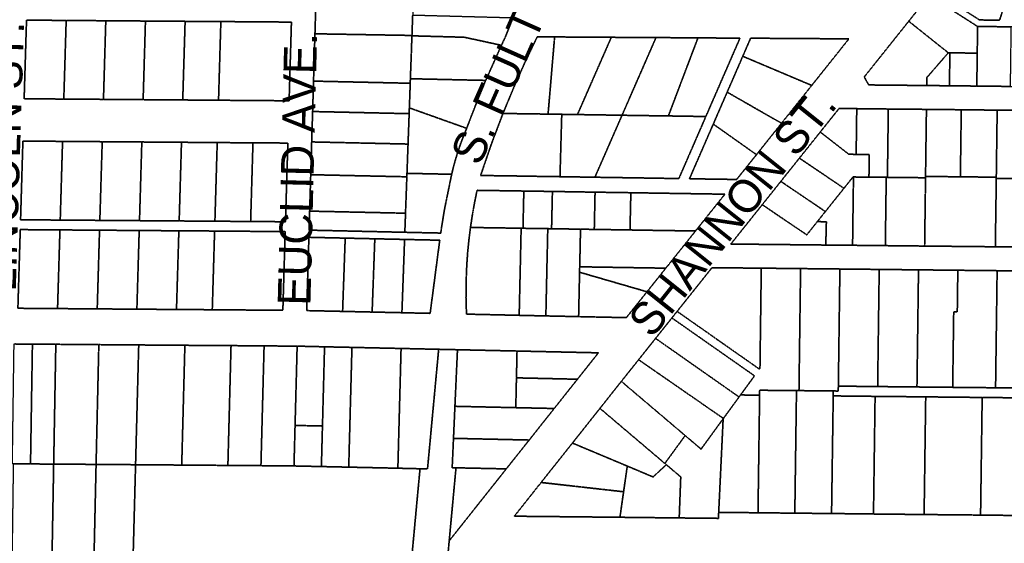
# Model space of a CAD drawing. Header units: feet. Extents: x 0 to 1411532, y 4 to 648360.
# Tile 34 of 69: x 1389549 to 1391202, y 443580 to 444459. Entities that reach past the tile are written whole.
import ezdxf
from ezdxf.enums import TextEntityAlignment as Align

# ---------------------------------------------------------------- set-up
doc = ezdxf.new("R2010")
doc.units = ezdxf.units.FT
doc.header["$MEASUREMENT"] = 0
doc.linetypes.add('DASHED2', pattern=[0.375, 0.25, -0.125])
doc.layers.add('MOT-PHASE 2', color=5, linetype='Continuous')
doc.layers.add('vanwert_121013_d_joined', color=247, linetype='DASHED2')
doc.styles.add('Slanted-Normal', font='font31.shx', dxfattribs={"height": 0.14})

msp = doc.modelspace()

# ---------------------------------------------------------------- linework, layer by layer
at = {"layer": 'vanwert_121013_d_joined'}
for points in [[(1391114.1, 444488), (1391160.4, 444458.4), (1391194.1, 444458.1), (1391237.5, 444590.5), (1391254.1, 444591.8), (1391280.7, 444578.1), (1391274.8, 444563.1), (1391273.6, 444474.3), (1391277.6, 444474.2), (1391277.2, 444446.2), (1391213.2, 444446.9), (1391157.2, 444447.5), (1391075.9, 444499.3), (1391082.8, 444507.9), (1391114.1, 444488)], [(1391237.5, 444590.5), (1391194.1, 444458.1), (1391160.4, 444458.4), (1391114.1, 444488), (1391153, 444487.6), (1391164.9, 444513.8), (1391113.7, 444546.5), (1391142.8, 444583), (1391237.5, 444590.5)], [(1390210.3, 444509.6), (1390208.7, 444466.7), (1390208.2, 444453.2), (1390207.5, 444432.4), (1390044.6, 444435.2), (1390045.2, 444455.8), (1390046.8, 444511.8), (1390210.3, 444509.6)], [(1391075.9, 444499.3), (1391157.2, 444447.5), (1391156.6, 444402.8), (1391110.7, 444403.2), (1391108, 444403.3), (1391041.6, 444456.3), (1391075.9, 444499.3)], [(1389622.9, 444325.7), (1389556.3, 444326.2), (1389560.3, 444458.1), (1389626.9, 444457.6), (1389622.9, 444325.7)], [(1390005.1, 444454.8), (1389946.6, 444455.3), (1389886.6, 444455.7), (1389826.6, 444456.1), (1389760, 444456.6), (1389693.4, 444457.1), (1389626.9, 444457.6), (1389560.3, 444458.1), (1389556.3, 444326.2), (1389622.9, 444325.7), (1389689.5, 444325.2), (1389756.1, 444324.7), (1389822.6, 444324.2), (1389882.7, 444323.7), (1389942.7, 444323.3), (1390001.2, 444322.8), (1390005.1, 444454.8)], [(1389626.9, 444457.6), (1389693.4, 444457.1), (1389689.5, 444325.2), (1389622.9, 444325.7), (1389626.9, 444457.6)], [(1389693.4, 444457.1), (1389760, 444456.6), (1389756.1, 444324.7), (1389689.5, 444325.2), (1389693.4, 444457.1)], [(1389760, 444456.6), (1389826.6, 444456.1), (1389822.6, 444324.2), (1389756.1, 444324.7), (1389760, 444456.6)], [(1389826.6, 444456.1), (1389886.6, 444455.7), (1389882.7, 444323.7), (1389822.6, 444324.2), (1389826.6, 444456.1)], [(1389886.6, 444455.7), (1389946.6, 444455.3), (1390005.1, 444454.8), (1390001.2, 444322.8), (1389942.7, 444323.3), (1389882.7, 444323.7), (1389886.6, 444455.7)], [(1390377.3, 444462.2), (1390363.9, 444429.1), (1390359.8, 444420.4), (1390357.7, 444415.9), (1390295.4, 444429.4), (1390207.4, 444431.8), (1390207.5, 444432.4), (1390208.2, 444453.2), (1390208.7, 444466.7), (1390377.3, 444462.2)], [(1391108, 444403.3), (1391071.9, 444361.7), (1391071.7, 444348.4), (1390974.3, 444349.4), (1390966.9, 444362.8), (1391007.3, 444413.4), (1391041.6, 444456.3), (1391108, 444403.3)], [(1391213.2, 444446.9), (1391211.9, 444346.9), (1391155.9, 444347.5), (1391156.6, 444402.8), (1391157.2, 444447.5), (1391213.2, 444446.9)], [(1390207.5, 444432.4), (1390207.4, 444431.8), (1390206.4, 444402.7), (1390204.8, 444359.8), (1390204.6, 444352.2), (1390042.2, 444355.8), (1390043.7, 444405.8), (1390044.6, 444435.2), (1390207.5, 444432.4)], [(1390207.4, 444431.8), (1390295.4, 444429.4), (1390357.7, 444415.9), (1390331.3, 444357), (1390204.8, 444359.8), (1390206.4, 444402.7), (1390207.4, 444431.8)], [(1390322.8, 444197.6), (1390355.8, 444197), (1390373.7, 444196.8), (1390439.7, 444195.7), (1390456, 444195.5), (1390505.7, 444194.7), (1390514.6, 444194.5), (1390523.6, 444194.4), (1390589.6, 444193.4), (1390655.6, 444192.3), (1390700.9, 444296.4), (1390758.2, 444427.9), (1390692.2, 444428.3), (1390687.7, 444428.4), (1390626.2, 444428.8), (1390617.2, 444428.8), (1390608.2, 444428.9), (1390542.2, 444429.3), (1390476.2, 444429.7), (1390458.2, 444429.9), (1390447, 444429.9), (1390417.8, 444430.1), (1390397.4, 444387.8), (1390378.3, 444344.9), (1390360.3, 444301.6), (1390340.7, 444249.9), (1390322.8, 444197.6)], [(1390447, 444429.9), (1390436, 444300.4), (1390419.4, 444300.7), (1390401.5, 444300.9), (1390360.3, 444301.6), (1390378.3, 444344.9), (1390397.4, 444387.8), (1390417.8, 444430.1), (1390447, 444429.9)], [(1390447, 444429.9), (1390458.2, 444429.9), (1390476.2, 444429.7), (1390542.2, 444429.3), (1390485.3, 444299.7), (1390459, 444300.1), (1390436, 444300.4), (1390447, 444429.9)], [(1390542.2, 444429.3), (1390608.2, 444428.9), (1390617.2, 444428.8), (1390560.2, 444298.5), (1390551.2, 444298.7), (1390485.3, 444299.7), (1390542.2, 444429.3)], [(1390617.2, 444428.8), (1390626.2, 444428.8), (1390687.7, 444428.4), (1390658, 444350.2), (1390638, 444297.4), (1390635, 444297.4), (1390569.1, 444298.4), (1390560.2, 444298.5), (1390617.2, 444428.8)], [(1390687.7, 444428.4), (1390692.2, 444428.3), (1390758.2, 444427.9), (1390700.9, 444296.4), (1390638, 444297.4), (1390658, 444350.2), (1390687.7, 444428.4)], [(1390941.1, 444426.7), (1390776.1, 444427.8), (1390762.9, 444397.5), (1390747.3, 444361.5), (1390736.7, 444337.3), (1390713.4, 444283.7), (1390705.1, 444264.7), (1390673.4, 444192), (1390752.6, 444190.8), (1390785.9, 444232.4), (1390788.8, 444236.1), (1390828, 444285.1), (1390878.7, 444348.6), (1390888.3, 444360.6), (1390941.1, 444426.7)], [(1390762.9, 444397.5), (1390776.1, 444427.8), (1390941.1, 444426.7), (1390888.3, 444360.6), (1390878.7, 444348.6), (1390762.9, 444397.5)], [(1390762.9, 444397.5), (1390878.7, 444348.6), (1390828, 444285.1), (1390736.7, 444337.3), (1390747.3, 444361.5), (1390762.9, 444397.5)], [(1391071.7, 444348.4), (1391071.9, 444361.7), (1391108, 444403.3), (1391110.7, 444403.2), (1391109.9, 444348), (1391071.7, 444348.4)], [(1391156.6, 444402.8), (1391155.9, 444347.5), (1391109.9, 444348), (1391110.7, 444403.2), (1391156.6, 444402.8)], [(1390202.7, 444301.2), (1390040.7, 444304.8), (1390042.2, 444355.8), (1390204.6, 444352.2), (1390203.1, 444310.9), (1390202.7, 444301.2)], [(1390331.3, 444357), (1390317.9, 444324.5), (1390305, 444291.6), (1390299.9, 444277.9), (1390299.4, 444276.6), (1390203.1, 444310.9), (1390204.6, 444352.2), (1390204.8, 444359.8), (1390331.3, 444357)], [(1390785.9, 444232.4), (1390773.1, 444241.5), (1390713.4, 444283.7), (1390736.7, 444337.3), (1390828, 444285.1), (1390788.8, 444236.1), (1390785.9, 444232.4)], [(1390202.7, 444301.2), (1390202.5, 444293.9), (1390200.9, 444250.2), (1390039.1, 444253.8), (1390040.7, 444304.8), (1390202.7, 444301.2)], [(1390199.1, 444201.1), (1390200.9, 444250.2), (1390202.5, 444293.9), (1390202.7, 444301.2), (1390203.1, 444310.9), (1390299.4, 444276.6), (1390294.2, 444264.1), (1390289.4, 444251.4), (1390285, 444238.6), (1390281, 444225.7), (1390277.3, 444212.6), (1390274.1, 444199.5), (1390199.1, 444201.1)], [(1390953.3, 444232.9), (1390941, 444233.1), (1390893, 444270.4), (1390924.6, 444309.9), (1390954.3, 444309.6), (1390953.3, 444232.9)], [(1391005.8, 444194.4), (1391003.8, 444194.4), (1390974.8, 444194.7), (1390975.3, 444232.7), (1390953.3, 444232.9), (1390954.3, 444309.6), (1391007.3, 444309), (1391005.8, 444194.4)], [(1391069.8, 444193.7), (1391005.8, 444194.4), (1391007.3, 444309), (1391071.3, 444308.4), (1391069.8, 444195.9), (1391069.8, 444193.7)], [(1391128.3, 444195.3), (1391069.8, 444195.9), (1391071.3, 444308.4), (1391129.8, 444307.8), (1391128.3, 444195.3)], [(1391128.3, 444195.3), (1391129.8, 444307.8), (1391190.1, 444307.1), (1391188.6, 444194.6), (1391128.3, 444195.3)], [(1391262.8, 444191.7), (1391188.6, 444192.5), (1391188.6, 444194.6), (1391190.1, 444307.1), (1391264.4, 444306.4), (1391262.8, 444191.7)], [(1390360.3, 444301.6), (1390401.5, 444300.9), (1390419.4, 444300.7), (1390436, 444300.4), (1390459, 444300.1), (1390456, 444195.5), (1390439.7, 444195.7), (1390373.7, 444196.8), (1390355.8, 444197), (1390322.8, 444197.6), (1390340.7, 444249.9), (1390360.3, 444301.6)], [(1390485.3, 444299.7), (1390551.2, 444298.7), (1390560.2, 444298.5), (1390514.6, 444194.5), (1390505.7, 444194.7), (1390456, 444195.5), (1390459, 444300.1), (1390485.3, 444299.7)], [(1390638, 444297.4), (1390700.9, 444296.4), (1390655.6, 444192.3), (1390589.6, 444193.4), (1390523.6, 444194.4), (1390514.6, 444194.5), (1390560.2, 444298.5), (1390569.1, 444298.4), (1390635, 444297.4), (1390638, 444297.4)], [(1390752.6, 444190.8), (1390673.4, 444192), (1390705.1, 444264.7), (1390713.4, 444283.7), (1390773.1, 444241.5), (1390785.9, 444232.4), (1390752.6, 444190.8)], [(1389616.9, 444122.7), (1389550.3, 444123.2), (1389554.2, 444255.2), (1389620.8, 444254.7), (1389616.9, 444122.7)], [(1389999.1, 444251.9), (1389940.5, 444252.3), (1389880.5, 444252.7), (1389820.5, 444253.2), (1389753.9, 444253.7), (1389687.4, 444254.2), (1389620.8, 444254.7), (1389554.2, 444255.2), (1389550.3, 444123.2), (1389616.9, 444122.7), (1389683.4, 444122.2), (1389750, 444121.7), (1389816.6, 444121.2), (1389876.6, 444120.8), (1389936.6, 444120.3), (1389995.1, 444119.9), (1389999.1, 444251.9)], [(1389683.4, 444122.2), (1389616.9, 444122.7), (1389620.8, 444254.7), (1389687.4, 444254.2), (1389683.4, 444122.2)], [(1390953.3, 444232.9), (1390975.3, 444232.7), (1390974.8, 444194.7), (1390948.8, 444195), (1390948, 444195), (1390932.8, 444176), (1390904.1, 444195.5), (1390858, 444226.6), (1390893, 444270.4), (1390941, 444233.1), (1390953.3, 444232.9)], [(1389750, 444121.7), (1389683.4, 444122.2), (1389687.4, 444254.2), (1389753.9, 444253.7), (1389750, 444121.7)], [(1389816.6, 444121.2), (1389750, 444121.7), (1389753.9, 444253.7), (1389820.5, 444253.2), (1389816.6, 444121.2)], [(1389876.6, 444120.8), (1389816.6, 444121.2), (1389820.5, 444253.2), (1389880.5, 444252.7), (1389876.6, 444120.8)], [(1389936.6, 444120.3), (1389876.6, 444120.8), (1389880.5, 444252.7), (1389940.5, 444252.3), (1389936.6, 444120.3)], [(1389999.1, 444251.9), (1389995.1, 444119.9), (1389936.6, 444120.3), (1389940.5, 444252.3), (1389999.1, 444251.9)], [(1390198.9, 444195.3), (1390037.5, 444198.8), (1390039.1, 444253.8), (1390200.9, 444250.2), (1390199.1, 444201.1), (1390198.9, 444195.3)], [(1390901.6, 444137), (1390826.8, 444187.6), (1390858, 444226.6), (1390904.1, 444195.5), (1390932.8, 444176), (1390901.6, 444137)], [(1390198.9, 444195.3), (1390196.9, 444141.2), (1390196.7, 444134.2), (1390035.7, 444137.7), (1390037.5, 444198.8), (1390198.9, 444195.3)], [(1390195.5, 444102.2), (1390196.7, 444134.2), (1390196.9, 444141.2), (1390198.9, 444195.3), (1390199.1, 444201.1), (1390274.1, 444199.5), (1390261.9, 444139.7), (1390255.7, 444100.9), (1390195.5, 444102.2)], [(1390902.3, 444080.8), (1390903.3, 444119.9), (1390888.1, 444120.1), (1390901.6, 444137), (1390932.8, 444176), (1390948, 444195), (1390948.8, 444195), (1390947.3, 444080.4), (1390902.3, 444080.8)], [(1391003.8, 444194.4), (1391002.3, 444079.8), (1390947.3, 444080.4), (1390948.8, 444195), (1390974.8, 444194.7), (1391003.8, 444194.4)], [(1391003.8, 444194.4), (1391005.8, 444194.4), (1391069.8, 444193.7), (1391068.3, 444079.1), (1391002.3, 444079.8), (1391003.8, 444194.4)], [(1391069.8, 444193.7), (1391069.8, 444195.9), (1391128.3, 444195.3), (1391188.6, 444194.6), (1391188.6, 444192.5), (1391187, 444077.9), (1391068.3, 444079.1), (1391069.8, 444193.7)], [(1391262.8, 444191.7), (1391261.3, 444077.1), (1391187, 444077.9), (1391188.6, 444192.5), (1391262.8, 444191.7)], [(1390732.9, 444166.1), (1390605.4, 444168.1), (1390575, 444168.6), (1390515, 444169.5), (1390443.3, 444170.7), (1390395.3, 444171.4), (1390316.9, 444172.6), (1390315.8, 444167.7), (1390311.9, 444148.6), (1390308.6, 444129.5), (1390305.7, 444110.3), (1390303.1, 444089.4), (1390301, 444068.3), (1390299.5, 444047.3), (1390298.4, 444019.8), (1390298.2, 443992.4), (1390299, 443964.9), (1390387.5, 443962.9), (1390432.3, 443961.9), (1390447.1, 443961.6), (1390487.3, 443960.7), (1390567.4, 443959), (1390602.1, 444002.4), (1390633.7, 444042), (1390646.8, 444058.3), (1390683.6, 444104.4), (1390728.9, 444161.2), (1390732.9, 444166.1)], [(1390390.8, 444109), (1390305.7, 444110.3), (1390308.6, 444129.5), (1390311.9, 444148.6), (1390315.8, 444167.7), (1390316.9, 444172.6), (1390395.3, 444171.4), (1390395.2, 444166.4), (1390393.9, 444108.9), (1390390.8, 444109)], [(1390901.6, 444137), (1390888.1, 444120.1), (1390870.4, 444097.9), (1390795.6, 444148.5), (1390826.8, 444187.6), (1390901.6, 444137)], [(1390441.9, 444108.2), (1390435.5, 444108.3), (1390393.9, 444108.9), (1390395.2, 444166.4), (1390395.3, 444171.4), (1390443.3, 444170.7), (1390443.2, 444165.7), (1390441.9, 444108.2)], [(1390513.6, 444107), (1390490.5, 444107.4), (1390441.9, 444108.2), (1390443.2, 444165.7), (1390443.3, 444170.7), (1390515, 444169.5), (1390514.8, 444164.5), (1390513.6, 444107)], [(1390513.6, 444107), (1390514.8, 444164.5), (1390515, 444169.5), (1390575, 444168.6), (1390573.6, 444106.1), (1390555.6, 444106.4), (1390513.6, 444107)], [(1390573.6, 444106.1), (1390575, 444168.6), (1390605.4, 444168.1), (1390732.9, 444166.1), (1390728.9, 444161.2), (1390683.6, 444104.4), (1390604.1, 444105.6), (1390573.6, 444106.1)], [(1390795.6, 444148.5), (1390870.4, 444097.9), (1390888.1, 444120.1), (1390903.3, 444119.9), (1390902.3, 444080.8), (1390742.9, 444082.5), (1390795.6, 444148.5)], [(1390196.7, 444134.2), (1390195.5, 444102.2), (1390034.7, 444105.8), (1390035.7, 444137.7), (1390196.7, 444134.2)], [(1389612.4, 443974.2), (1389545.8, 443974.7), (1389549.8, 444106.7), (1389616.4, 444106.2), (1389612.4, 443974.2)], [(1389994.6, 444103.4), (1389936.1, 444103.8), (1389876.1, 444104.3), (1389816.1, 444104.7), (1389749.5, 444105.2), (1389682.9, 444105.7), (1389616.4, 444106.2), (1389549.8, 444106.7), (1389545.8, 443974.7), (1389612.4, 443974.2), (1389679, 443973.7), (1389745.6, 443973.2), (1389812.1, 443972.7), (1389872.2, 443972.3), (1389932.2, 443971.8), (1389990.7, 443971.4), (1389994.6, 444103.4)], [(1389679, 443973.7), (1389612.4, 443974.2), (1389616.4, 444106.2), (1389682.9, 444105.7), (1389679, 443973.7)], [(1390387.5, 443962.9), (1390299, 443964.9), (1390298.2, 443992.4), (1390298.4, 444019.8), (1390299.5, 444047.3), (1390301, 444068.3), (1390303.1, 444089.4), (1390305.7, 444110.3), (1390390.8, 444109), (1390389.4, 444045.9), (1390387.5, 443962.9)], [(1390432.3, 443961.9), (1390387.5, 443962.9), (1390389.4, 444045.9), (1390390.8, 444109), (1390393.9, 444108.9), (1390435.5, 444108.3), (1390434.5, 444061.7), (1390434.1, 444045.2), (1390432.3, 443961.9)], [(1390487.3, 443960.7), (1390447.1, 443961.6), (1390432.3, 443961.9), (1390434.1, 444045.2), (1390434.5, 444061.7), (1390435.5, 444108.3), (1390441.9, 444108.2), (1390490.5, 444107.4), (1390489.5, 444060.8), (1390489.1, 444044.3), (1390488.9, 444035.2), (1390487.3, 443960.7)], [(1390513.6, 444107), (1390555.6, 444106.4), (1390573.6, 444106.1), (1390604.1, 444105.6), (1390683.6, 444104.4), (1390646.8, 444058.3), (1390633.7, 444042), (1390489.1, 444044.3), (1390489.5, 444060.8), (1390490.5, 444107.4), (1390513.6, 444107)], [(1389745.6, 443973.2), (1389679, 443973.7), (1389682.9, 444105.7), (1389749.5, 444105.2), (1389745.6, 443973.2)], [(1389812.1, 443972.7), (1389745.6, 443973.2), (1389749.5, 444105.2), (1389816.1, 444104.7), (1389812.1, 443972.7)], [(1389872.2, 443972.3), (1389812.1, 443972.7), (1389816.1, 444104.7), (1389876.1, 444104.3), (1389872.2, 443972.3)], [(1389994.6, 444103.4), (1389990.7, 443971.4), (1389932.2, 443971.8), (1389872.2, 443972.3), (1389876.1, 444104.3), (1389936.1, 444103.8), (1389994.6, 444103.4)], [(1390095.4, 444092.4), (1390091, 443969.5), (1390030.7, 443970.8), (1390034.4, 444093.8), (1390095.4, 444092.4)], [(1390190.6, 443967.3), (1390238, 443966.2), (1390254.1, 444088.9), (1390195.1, 444090.2), (1390145.1, 444091.3), (1390095.4, 444092.4), (1390034.4, 444093.8), (1390030.7, 443970.8), (1390091, 443969.5), (1390140.6, 443968.4), (1390190.6, 443967.3)], [(1390145.1, 444091.3), (1390140.6, 443968.4), (1390091, 443969.5), (1390095.4, 444092.4), (1390145.1, 444091.3)], [(1390195.1, 444090.2), (1390190.6, 443967.3), (1390140.6, 443968.4), (1390145.1, 444091.3), (1390195.1, 444090.2)], [(1390190.6, 443967.3), (1390195.1, 444090.2), (1390254.1, 444088.9), (1390238, 443966.2), (1390190.6, 443967.3)], [(1390488.9, 444035.2), (1390489.1, 444044.3), (1390633.7, 444042), (1390602.1, 444002.4), (1390488.9, 444035.2)], [(1390759.2, 443829.3), (1390782.6, 443861.4), (1390643.9, 443958.5), (1390652.7, 443969.5), (1390790.8, 443872.7), (1390791.8, 443874), (1390794, 444042), (1390860, 444041.3), (1390857.4, 443844.8), (1390857.3, 443836.6), (1390853.1, 443836.6), (1390791.3, 443837.2), (1390791.2, 443829), (1390759.2, 443829.3)], [(1390652.7, 443969.5), (1390711.2, 444042.8), (1390794, 444042), (1390791.8, 443874), (1390790.8, 443872.7), (1390652.7, 443969.5)], [(1390923.4, 443844.1), (1390923.3, 443835.9), (1390914.9, 443836), (1390857.3, 443836.6), (1390857.4, 443844.8), (1390860, 444041.3), (1390926, 444040.6), (1390923.4, 443844.1)], [(1390989.4, 443843.4), (1390923.4, 443844.1), (1390926, 444040.6), (1390992, 444039.9), (1390989.4, 443843.4)], [(1391055.4, 443842.7), (1390989.4, 443843.4), (1390992, 444039.9), (1391058, 444039.2), (1391055.4, 443842.7)], [(1390602.1, 444002.4), (1390567.4, 443959), (1390487.3, 443960.7), (1390488.9, 444035.2), (1390602.1, 444002.4)], [(1391124, 444038.5), (1391123.1, 443968.5), (1391117.1, 443968.6), (1391115.4, 443842.1), (1391055.4, 443842.7), (1391058, 444039.2), (1391124, 444038.5)], [(1391115.4, 443842.1), (1391117.1, 443968.6), (1391123.1, 443968.5), (1391124, 444038.5), (1391190, 444037.8), (1391187.4, 443841.4), (1391121.4, 443842), (1391115.4, 443842.1)], [(1391266.4, 443840.5), (1391187.4, 443841.4), (1391190, 444037.8), (1391269, 444037), (1391266.4, 443840.5)], [(1390643.9, 443958.5), (1390782.6, 443861.4), (1390759.2, 443829.3), (1390756.7, 443825.9), (1390616.5, 443924.2), (1390643.9, 443958.5)], [(1390588, 443888.4), (1390616.5, 443924.2), (1390756.7, 443825.9), (1390730.4, 443789.9), (1390588, 443888.4)], [(1389538.6, 443713.8), (1389536.6, 443713.8), (1389539.4, 443914.8), (1389541.4, 443914.8), (1389570.2, 443914.5), (1389567, 443713.6), (1389538.6, 443713.8)], [(1389605.9, 443713.3), (1389567, 443713.6), (1389570.2, 443914.5), (1389609.5, 443914.3), (1389605.9, 443713.3)], [(1389677.1, 443712.8), (1389605.9, 443713.3), (1389609.5, 443914.3), (1389681.7, 443913.7), (1389677.1, 443712.8)], [(1389743.4, 443712.3), (1389677.1, 443712.8), (1389681.7, 443913.7), (1389748.7, 443913.2), (1389743.4, 443712.3)], [(1389820.9, 443711.7), (1389743.4, 443712.3), (1389748.7, 443913.2), (1389826.2, 443912.6), (1389820.9, 443711.7)], [(1389898.4, 443711.1), (1389820.9, 443711.7), (1389826.2, 443912.6), (1389903.7, 443912.1), (1389898.4, 443711.1)], [(1389898.4, 443711.1), (1389903.7, 443912.1), (1389959.2, 443911.6), (1389953.9, 443710.7), (1389898.4, 443711.1)], [(1389959.2, 443911.6), (1390014.7, 443911.2), (1390011.2, 443778.2), (1390009.4, 443710.2), (1389953.9, 443710.7), (1389959.2, 443911.6)], [(1390057.2, 443777.2), (1390011.2, 443778.2), (1390014.7, 443911.2), (1390060.7, 443910.1), (1390057.2, 443777.2)], [(1390101.3, 443708.2), (1390055.4, 443709.2), (1390057.2, 443777.2), (1390060.7, 443910.1), (1390106.7, 443909.1), (1390101.3, 443708.2)], [(1390183.8, 443706.4), (1390101.3, 443708.2), (1390106.7, 443909.1), (1390189.2, 443907.3), (1390183.8, 443706.4)], [(1390252.3, 443905.9), (1390233.6, 443705.3), (1390221, 443705.5), (1390183.8, 443706.4), (1390189.2, 443907.3), (1390252.3, 443905.9)], [(1390382.9, 443858), (1390381.8, 443808), (1390331.6, 443809.1), (1390279.6, 443810.3), (1390283.9, 443905.2), (1390333.9, 443904.1), (1390383.9, 443903), (1390382.9, 443858)], [(1390382.9, 443858), (1390383.9, 443903), (1390520.5, 443900), (1390485.3, 443855.7), (1390382.9, 443858)], [(1390588, 443888.4), (1390730.4, 443789.9), (1390730, 443789.4), (1390692.9, 443738.5), (1390666.2, 443761.2), (1390559, 443852.1), (1390565.5, 443860.2), (1390588, 443888.4)], [(1390381.8, 443808), (1390382.9, 443858), (1390485.3, 443855.7), (1390446.3, 443806.6), (1390381.8, 443808)], [(1390523.1, 443806.8), (1390529.6, 443815), (1390559, 443852.1), (1390666.2, 443761.2), (1390632.1, 443714.4), (1390523.1, 443806.8)], [(1390791.2, 443829), (1390788.5, 443631.7), (1390722.5, 443632.3), (1390730, 443789.4), (1390730.4, 443789.9), (1390756.7, 443825.9), (1390759.2, 443829.3), (1390791.2, 443829)], [(1390791.2, 443829), (1390791.3, 443837.2), (1390853.1, 443836.6), (1390853, 443828.3), (1390850.3, 443631), (1390788.5, 443631.7), (1390791.2, 443829)], [(1390914.9, 443836), (1390914.8, 443827.7), (1390912, 443630.4), (1390850.3, 443631), (1390853, 443828.3), (1390853.1, 443836.6), (1390857.3, 443836.6), (1390914.9, 443836)], [(1390982.4, 443629.6), (1390976.4, 443629.7), (1390912, 443630.4), (1390914.8, 443827.7), (1390979.1, 443827), (1390985.1, 443827), (1390982.4, 443629.6)], [(1391067.4, 443628.7), (1390982.4, 443629.6), (1390985.1, 443827), (1391070.1, 443826.1), (1391067.4, 443628.7)], [(1391162.2, 443627.8), (1391067.4, 443628.7), (1391070.1, 443826.1), (1391164.9, 443825.1), (1391162.2, 443627.8)], [(1391223.1, 443627.1), (1391162.2, 443627.8), (1391164.9, 443825.1), (1391225.8, 443824.5), (1391223.1, 443627.1)], [(1390277.2, 443756.5), (1390279.6, 443810.3), (1390331.6, 443809.1), (1390381.8, 443808), (1390446.3, 443806.6), (1390404.3, 443753.7), (1390277.2, 443756.5)], [(1390634.6, 443712.3), (1390612.3, 443691.8), (1390578.2, 443706.1), (1390569, 443710), (1390476.9, 443748.6), (1390523.1, 443806.8), (1390632.1, 443714.4), (1390634.6, 443712.3)], [(1390009.4, 443710.2), (1390011.2, 443778.2), (1390057.2, 443777.2), (1390055.4, 443709.2), (1390009.4, 443710.2)], [(1390666.2, 443761.2), (1390692.9, 443738.5), (1390730, 443789.4), (1390722.5, 443632.3), (1390722.1, 443622.3), (1390656.2, 443623), (1390658.8, 443691.8), (1390634.6, 443712.3), (1390632.1, 443714.4), (1390666.2, 443761.2)], [(1390277.2, 443756.5), (1390404.3, 443753.7), (1390365.8, 443705.3), (1390281.4, 443707.1), (1390275, 443707.3), (1390277.2, 443756.5)], [(1390569, 443710), (1390562.8, 443666.9), (1390424.3, 443682.5), (1390476.9, 443748.6), (1390569, 443710)], [(1389535.3, 443469), (1389538.6, 443713.8), (1389567, 443713.6), (1389605.9, 443713.3), (1389601.5, 443467.7), (1389535.3, 443469)], [(1389671.6, 443466.3), (1389601.5, 443467.7), (1389605.9, 443713.3), (1389677.1, 443712.8), (1389671.6, 443466.3)], [(1389736.8, 443465.1), (1389671.6, 443466.3), (1389677.1, 443712.8), (1389743.4, 443712.3), (1389736.8, 443465.1)], [(1390221, 443705.5), (1390205.3, 443537.3), (1390180.1, 443537.5), (1390052.8, 443538.4), (1390052.8, 443532.4), (1390052.2, 443462.2), (1390040.2, 443462.3), (1389815.2, 443463.6), (1389736.8, 443465.1), (1389743.4, 443712.3), (1389820.9, 443711.7), (1389898.4, 443711.1), (1389953.9, 443710.7), (1390009.4, 443710.2), (1390055.4, 443709.2), (1390101.3, 443708.2), (1390183.8, 443706.4), (1390221, 443705.5)], [(1390634.6, 443712.3), (1390658.8, 443691.8), (1390656.2, 443623), (1390556.7, 443624.1), (1390562.8, 443666.9), (1390569, 443710), (1390578.2, 443706.1), (1390612.3, 443691.8), (1390634.6, 443712.3)], [(1390365.8, 443705.3), (1390270, 443584.6), (1390281.4, 443707.1), (1390365.8, 443705.3)], [(1390424.3, 443682.5), (1390562.8, 443666.9), (1390556.7, 443624.1), (1390379.4, 443625.9), (1390424.3, 443682.5)]]:
    msp.add_lwpolyline(points, close=True, dxfattribs=at)
for points in [[(1390046.8, 444511.8), (1390045.2, 444455.8), (1390044.6, 444435.2), (1390043.7, 444405.8), (1390042.2, 444355.8), (1390040.7, 444304.8), (1390039.1, 444253.8), (1390037.5, 444198.8), (1390035.7, 444137.7), (1390034.7, 444105.8), (1390195.5, 444102.2), (1390195.5, 444102.2), (1390255.7, 444100.9), (1390261.9, 444139.7), (1390274.1, 444199.5), (1390277.3, 444212.6), (1390281, 444225.7), (1390285, 444238.6), (1390289.4, 444251.4), (1390294.2, 444264.1), (1390299.4, 444276.6), (1390299.9, 444277.9), (1390305, 444291.6), (1390317.9, 444324.5), (1390331.3, 444357), (1390357.7, 444415.9), (1390359.8, 444420.4), (1390363.9, 444429.1), (1390377.3, 444462.2)], [(1391075.9, 444499.3), (1391041.6, 444456.3), (1391007.3, 444413.4), (1390966.9, 444362.8), (1390974.3, 444349.4), (1391071.7, 444348.4), (1391109.9, 444348), (1391155.9, 444347.5), (1391211.9, 444346.9), (1391275.9, 444346.2), (1391342.4, 444345.5), (1391392.4, 444345), (1391396.6, 444345), (1391446.7, 444344.5), (1391492.7, 444344), (1391540.4, 444343.5), (1391540.3, 444339.3), (1391786, 444338.5), (1392095, 444337.5), (1392097.4, 444482)], [(1391264.4, 444306.4), (1391190.1, 444307.1), (1391129.8, 444307.8), (1391071.3, 444308.4), (1391007.3, 444309), (1390954.3, 444309.6), (1390924.6, 444309.9), (1390893, 444270.4), (1390858, 444226.6), (1390826.8, 444187.6), (1390795.6, 444148.5), (1390742.9, 444082.5), (1390902.3, 444080.8), (1390947.3, 444080.4), (1391002.3, 444079.8), (1391068.3, 444079.1), (1391187, 444077.9), (1391261.3, 444077.1)], [(1391269, 444037), (1391190, 444037.8), (1391124, 444038.5), (1391058, 444039.2), (1390992, 444039.9), (1390926, 444040.6), (1390860, 444041.3), (1390794, 444042), (1390711.2, 444042.8), (1390652.7, 443969.5), (1390643.9, 443958.5), (1390616.5, 443924.2), (1390588, 443888.4), (1390565.5, 443860.2), (1390559, 443852.1), (1390529.6, 443815), (1390523.1, 443806.8), (1390476.9, 443748.6), (1390424.3, 443682.5), (1390379.4, 443625.9), (1390556.7, 443624.1), (1390656.2, 443623), (1390722.1, 443622.3), (1390722.5, 443632.3), (1390788.5, 443631.7), (1390850.3, 443631), (1390912, 443630.4), (1390976.4, 443629.7), (1390982.4, 443629.6), (1391067.4, 443628.7), (1391162.2, 443627.8), (1391223.1, 443627.1)], [(1390264.9, 443529.9), (1390270, 443584.6), (1390365.8, 443705.3), (1390404.3, 443753.7), (1390446.3, 443806.6), (1390485.3, 443855.7), (1390520.5, 443900), (1390383.9, 443903), (1390333.9, 443904.1), (1390283.9, 443905.2), (1390252.3, 443905.9), (1390189.2, 443907.3), (1390106.7, 443909.1), (1390060.7, 443910.1), (1390014.7, 443911.2), (1389959.2, 443911.6), (1389903.7, 443912.1), (1389826.2, 443912.6), (1389748.7, 443913.2), (1389681.7, 443913.7), (1389609.5, 443914.3), (1389570.2, 443914.5), (1389541.4, 443914.8)], [(1390205.3, 443537.3), (1390221, 443705.5), (1390233.6, 443705.3), (1390252.3, 443905.9), (1390283.9, 443905.2), (1390279.6, 443810.3), (1390277.2, 443756.5), (1390275, 443707.3), (1390281.4, 443707.1), (1390270, 443584.6), (1390264.9, 443529.9)], [(1391225.8, 443824.5), (1391164.9, 443825.1), (1391070.1, 443826.1), (1390985.1, 443827), (1390979.1, 443827), (1390914.8, 443827.7), (1390914.9, 443836), (1390923.3, 443835.9), (1390923.4, 443844.1), (1390989.4, 443843.4), (1391055.4, 443842.7), (1391115.4, 443842.1), (1391121.4, 443842), (1391187.4, 443841.4), (1391266.4, 443840.5)]]:
    msp.add_lwpolyline(points, dxfattribs=at)

# ---------------------------------------------------------------- texts
at = {"layer": 'MOT-PHASE 2', "color": 2, "style": 'Slanted-Normal'}
for s, rotation, p in [('S. FULTON ST.', 66.0405, (1390401.3, 444459.9)), ('LINCOLN ST.', 88.236, (1389521.7, 444229.6)), ('EUCLID AVE.', 88.5731, (1390015.1, 444208.1)), ('SHANNON ST.', 51.4103, (1390745.4, 444136.1))]:
    msp.add_text(s, height=55, rotation=rotation, dxfattribs=at).set_placement(p, align=Align.MIDDLE_CENTER)

doc.saveas('drawing.dxf')
